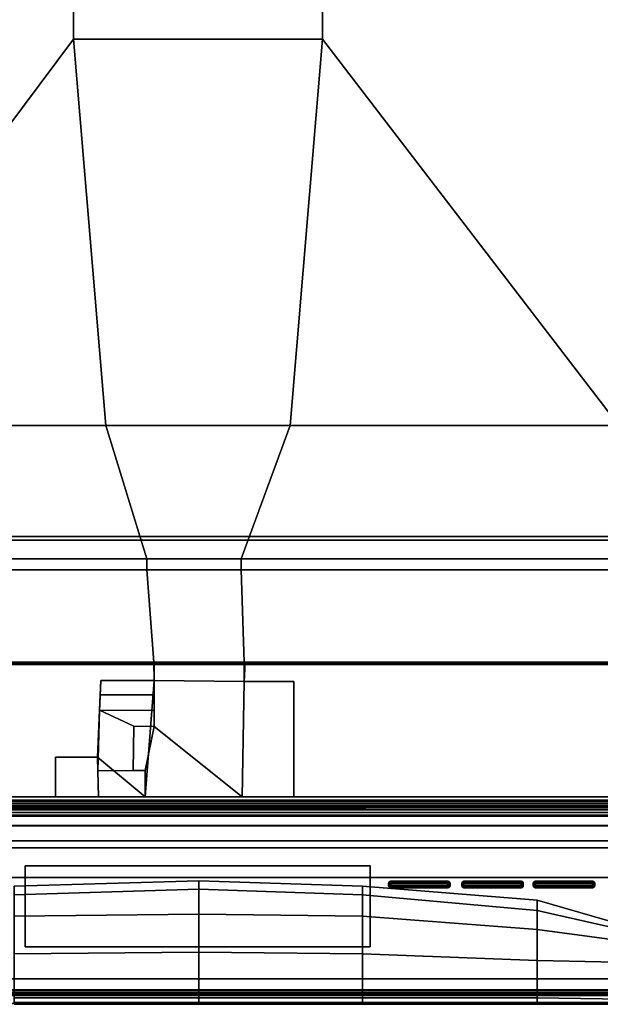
# Model space of a CAD drawing. Extents: x -12.4 to 12.4, y -12 to 12.
# Tile 5 of 7: x -2.2 to 4.9, y -12 to 0.1. Entities that reach past the tile are written whole.
import ezdxf

# ---------------------------------------------------------------- set-up
doc = ezdxf.new("R2010")
doc.units = 0
for name, color, linetype in [('BUTTON_6', 251, 'CONTINUOUS'), ('BUTTON_7', 251, 'CONTINUOUS'), ('BUTTON_8', 251, 'CONTINUOUS'), ('DISPLAY', 29, 'CONTINUOUS'), ('DOOR_GASKET', 27, 'CONTINUOUS'), ('FRONT_TRIM', 253, 'CONTINUOUS'), ('KICK', 7, 'CONTINUOUS'), ('LOCK', 7, 'CONTINUOUS'), ('POCKET_DOOR_HANDLE', 251, 'CONTINUOUS'), ('SHP878ZD5N_BODY_', 253, 'CONTINUOUS'), ('SHP878ZD5N_DOOR', 251, 'CONTINUOUS')]:
    doc.layers.add(name, color=color, linetype=linetype)

msp = doc.modelspace()

# ---------------------------------------------------------------- linework, layer by layer
at = {"layer": 'BUTTON_6'}
for points in [[(2.3318, -10.4765, 33.5885), (2.3294, -10.4892, 33.589), (2.3266, -10.4892, 33.5776), (2.3294, -10.476, 33.5776)], [(2.3266, -10.4892, 33.5776), (2.3294, -10.4892, 33.589), (2.3294, -10.5175, 33.589), (2.3266, -10.5175, 33.5776)], [(2.3411, -10.466, 33.5885), (2.3318, -10.4765, 33.5885), (2.3294, -10.476, 33.5776), (2.3407, -10.4633, 33.5776)], [(2.3318, -10.4765, 33.5885), (2.3411, -10.4765, 33.5976), (2.3407, -10.4892, 33.5999), (2.3294, -10.4892, 33.589)], [(2.3294, -10.4892, 33.589), (2.3407, -10.4892, 33.5999), (2.3407, -10.5175, 33.5999), (2.3294, -10.5175, 33.589)], [(2.3411, -10.466, 33.5885), (2.3411, -10.4765, 33.5976), (2.3318, -10.4765, 33.5885)], [(2.3411, -10.466, 33.5885), (2.3407, -10.4633, 33.5776), (2.3524, -10.4601, 33.5776), (2.3524, -10.4633, 33.589)], [(2.3411, -10.4765, 33.5976), (2.3524, -10.4759, 33.5999), (2.3524, -10.4892, 33.6026), (2.3407, -10.4892, 33.5999)], [(2.3407, -10.4892, 33.5999), (2.3524, -10.4892, 33.6026), (2.3524, -10.5175, 33.6026), (2.3407, -10.5175, 33.5999)], [(2.3411, -10.4765, 33.5976), (2.3411, -10.466, 33.5885), (2.3524, -10.4633, 33.589), (2.3524, -10.4759, 33.5999)], [(3.054, -10.4601, 33.5776), (3.054, -10.4633, 33.589), (2.3524, -10.4633, 33.589), (2.3524, -10.4601, 33.5776)], [(3.054, -10.4633, 33.589), (3.054, -10.4759, 33.5999), (2.3524, -10.4759, 33.5999), (2.3524, -10.4633, 33.589)], [(3.054, -10.4759, 33.5999), (3.054, -10.4892, 33.6026), (2.3524, -10.4892, 33.6026), (2.3524, -10.4759, 33.5999)], [(3.054, -10.4892, 33.6026), (3.054, -10.5175, 33.6026), (2.3524, -10.5175, 33.6026), (2.3524, -10.4892, 33.6026)], [(3.0652, -10.466, 33.5885), (3.054, -10.4633, 33.589), (3.054, -10.4601, 33.5776), (3.0657, -10.4633, 33.5776)], [(3.0652, -10.466, 33.5885), (3.0652, -10.4765, 33.5976), (3.054, -10.4759, 33.5999), (3.054, -10.4633, 33.589)], [(3.0652, -10.4765, 33.5976), (3.0657, -10.4892, 33.5999), (3.054, -10.4892, 33.6026), (3.054, -10.4759, 33.5999)], [(3.054, -10.4892, 33.6026), (3.0657, -10.4892, 33.5999), (3.0657, -10.5175, 33.5999), (3.054, -10.5175, 33.6026)], [(3.0745, -10.4765, 33.5885), (3.0652, -10.466, 33.5885), (3.0657, -10.4633, 33.5776), (3.0769, -10.476, 33.5776)], [(3.0652, -10.466, 33.5885), (3.0745, -10.4765, 33.5885), (3.0652, -10.4765, 33.5976)], [(3.0652, -10.4765, 33.5976), (3.0745, -10.4765, 33.5885), (3.0769, -10.4892, 33.589), (3.0657, -10.4892, 33.5999)], [(3.0657, -10.4892, 33.5999), (3.0769, -10.4892, 33.589), (3.0769, -10.5175, 33.589), (3.0657, -10.5175, 33.5999)], [(3.0745, -10.4765, 33.5885), (3.0769, -10.476, 33.5776), (3.0797, -10.4892, 33.5776), (3.0769, -10.4892, 33.589)], [(3.0769, -10.4892, 33.589), (3.0797, -10.4892, 33.5776), (3.0797, -10.5175, 33.5776), (3.0769, -10.5175, 33.589)], [(2.3318, -10.5302, 33.5886), (2.3294, -10.5308, 33.5777), (2.3266, -10.5175, 33.5776), (2.3294, -10.5175, 33.589)], [(2.3411, -10.5302, 33.5976), (2.3318, -10.5302, 33.5886), (2.3294, -10.5175, 33.589), (2.3407, -10.5175, 33.5999)], [(2.3318, -10.5302, 33.5886), (2.3411, -10.5408, 33.5886), (2.3407, -10.5435, 33.5777), (2.3294, -10.5308, 33.5777)], [(2.3318, -10.5302, 33.5886), (2.3411, -10.5302, 33.5976), (2.3411, -10.5408, 33.5886)], [(2.3411, -10.5302, 33.5976), (2.3407, -10.5175, 33.5999), (2.3524, -10.5175, 33.6026), (2.3524, -10.5308, 33.5999)], [(2.3411, -10.5408, 33.5886), (2.3524, -10.5435, 33.589), (2.3524, -10.5467, 33.5777), (2.3407, -10.5435, 33.5777)], [(2.3411, -10.5408, 33.5886), (2.3411, -10.5302, 33.5976), (2.3524, -10.5308, 33.5999), (2.3524, -10.5435, 33.589)], [(3.054, -10.5175, 33.6026), (3.054, -10.5308, 33.5999), (2.3524, -10.5308, 33.5999), (2.3524, -10.5175, 33.6026)], [(3.054, -10.5308, 33.5999), (3.054, -10.5435, 33.589), (2.3524, -10.5435, 33.589), (2.3524, -10.5308, 33.5999)], [(3.054, -10.5435, 33.589), (3.054, -10.5467, 33.5777), (2.3524, -10.5467, 33.5777), (2.3524, -10.5435, 33.589)], [(3.0652, -10.5302, 33.5976), (3.054, -10.5308, 33.5999), (3.054, -10.5175, 33.6026), (3.0657, -10.5175, 33.5999)], [(3.0652, -10.5302, 33.5976), (3.0652, -10.5408, 33.5886), (3.054, -10.5435, 33.589), (3.054, -10.5308, 33.5999)], [(3.0652, -10.5408, 33.5886), (3.0657, -10.5435, 33.5777), (3.054, -10.5467, 33.5777), (3.054, -10.5435, 33.589)], [(3.0745, -10.5302, 33.5886), (3.0652, -10.5302, 33.5976), (3.0657, -10.5175, 33.5999), (3.0769, -10.5175, 33.589)], [(3.0652, -10.5408, 33.5886), (3.0745, -10.5302, 33.5886), (3.0769, -10.5308, 33.5777), (3.0657, -10.5435, 33.5777)], [(3.0745, -10.5302, 33.5886), (3.0652, -10.5408, 33.5886), (3.0652, -10.5302, 33.5976)], [(3.0745, -10.5302, 33.5886), (3.0769, -10.5175, 33.589), (3.0797, -10.5175, 33.5776), (3.0769, -10.5308, 33.5777)]]:
    msp.add_3dface(points, dxfattribs=at)
at = {"layer": 'BUTTON_7'}
for points in [[(3.2297, -10.4765, 33.5885), (3.2273, -10.4892, 33.589), (3.2245, -10.4892, 33.5776), (3.2273, -10.476, 33.5776)], [(3.2245, -10.4892, 33.5776), (3.2273, -10.4892, 33.589), (3.2273, -10.5175, 33.589), (3.2245, -10.5175, 33.5776)], [(3.239, -10.466, 33.5885), (3.2297, -10.4765, 33.5885), (3.2273, -10.476, 33.5776), (3.2385, -10.4633, 33.5776)], [(3.2297, -10.4765, 33.5885), (3.239, -10.4765, 33.5976), (3.2385, -10.4892, 33.5999), (3.2273, -10.4892, 33.589)], [(3.2273, -10.4892, 33.589), (3.2385, -10.4892, 33.5999), (3.2385, -10.5175, 33.5999), (3.2273, -10.5175, 33.589)], [(3.239, -10.466, 33.5885), (3.239, -10.4765, 33.5976), (3.2297, -10.4765, 33.5885)], [(3.239, -10.466, 33.5885), (3.2385, -10.4633, 33.5776), (3.2502, -10.4601, 33.5776), (3.2502, -10.4633, 33.589)], [(3.239, -10.4765, 33.5976), (3.2502, -10.4759, 33.5999), (3.2502, -10.4892, 33.6026), (3.2385, -10.4892, 33.5999)], [(3.2385, -10.4892, 33.5999), (3.2502, -10.4892, 33.6026), (3.2502, -10.5175, 33.6026), (3.2385, -10.5175, 33.5999)], [(3.239, -10.4765, 33.5976), (3.239, -10.466, 33.5885), (3.2502, -10.4633, 33.589), (3.2502, -10.4759, 33.5999)], [(3.9518, -10.4601, 33.5776), (3.9518, -10.4633, 33.589), (3.2502, -10.4633, 33.589), (3.2502, -10.4601, 33.5776)], [(3.9518, -10.4633, 33.589), (3.9518, -10.4759, 33.5999), (3.2502, -10.4759, 33.5999), (3.2502, -10.4633, 33.589)], [(3.9518, -10.4759, 33.5999), (3.9518, -10.4892, 33.6026), (3.2502, -10.4892, 33.6026), (3.2502, -10.4759, 33.5999)], [(3.9518, -10.4892, 33.6026), (3.9518, -10.5175, 33.6026), (3.2502, -10.5175, 33.6026), (3.2502, -10.4892, 33.6026)], [(3.9631, -10.466, 33.5885), (3.9518, -10.4633, 33.589), (3.9518, -10.4601, 33.5776), (3.9635, -10.4633, 33.5776)], [(3.9631, -10.466, 33.5885), (3.9631, -10.4765, 33.5976), (3.9518, -10.4759, 33.5999), (3.9518, -10.4633, 33.589)], [(3.9631, -10.4765, 33.5976), (3.9635, -10.4892, 33.5999), (3.9518, -10.4892, 33.6026), (3.9518, -10.4759, 33.5999)], [(3.9518, -10.4892, 33.6026), (3.9635, -10.4892, 33.5999), (3.9635, -10.5175, 33.5999), (3.9518, -10.5175, 33.6026)], [(3.9724, -10.4765, 33.5885), (3.9631, -10.466, 33.5885), (3.9635, -10.4633, 33.5776), (3.9747, -10.476, 33.5776)], [(3.9631, -10.466, 33.5885), (3.9724, -10.4765, 33.5885), (3.9631, -10.4765, 33.5976)], [(3.9631, -10.4765, 33.5976), (3.9724, -10.4765, 33.5885), (3.9747, -10.4892, 33.589), (3.9635, -10.4892, 33.5999)], [(3.9635, -10.4892, 33.5999), (3.9747, -10.4892, 33.589), (3.9747, -10.5175, 33.589), (3.9635, -10.5175, 33.5999)], [(3.9724, -10.4765, 33.5885), (3.9747, -10.476, 33.5776), (3.9776, -10.4892, 33.5776), (3.9747, -10.4892, 33.589)], [(3.9747, -10.4892, 33.589), (3.9776, -10.4892, 33.5776), (3.9776, -10.5175, 33.5776), (3.9747, -10.5175, 33.589)], [(3.2297, -10.5302, 33.5886), (3.2273, -10.5308, 33.5777), (3.2245, -10.5175, 33.5776), (3.2273, -10.5175, 33.589)], [(3.239, -10.5302, 33.5976), (3.2297, -10.5302, 33.5886), (3.2273, -10.5175, 33.589), (3.2385, -10.5175, 33.5999)], [(3.2297, -10.5302, 33.5886), (3.239, -10.5408, 33.5886), (3.2385, -10.5435, 33.5777), (3.2273, -10.5308, 33.5777)], [(3.2297, -10.5302, 33.5886), (3.239, -10.5302, 33.5976), (3.239, -10.5408, 33.5886)], [(3.239, -10.5302, 33.5976), (3.2385, -10.5175, 33.5999), (3.2502, -10.5175, 33.6026), (3.2502, -10.5308, 33.5999)], [(3.239, -10.5408, 33.5886), (3.2502, -10.5435, 33.589), (3.2502, -10.5467, 33.5777), (3.2385, -10.5435, 33.5777)], [(3.239, -10.5408, 33.5886), (3.239, -10.5302, 33.5976), (3.2502, -10.5308, 33.5999), (3.2502, -10.5435, 33.589)], [(3.9518, -10.5175, 33.6026), (3.9518, -10.5308, 33.5999), (3.2502, -10.5308, 33.5999), (3.2502, -10.5175, 33.6026)], [(3.9518, -10.5308, 33.5999), (3.9518, -10.5435, 33.589), (3.2502, -10.5435, 33.589), (3.2502, -10.5308, 33.5999)], [(3.9518, -10.5435, 33.589), (3.9518, -10.5467, 33.5777), (3.2502, -10.5467, 33.5777), (3.2502, -10.5435, 33.589)], [(3.9631, -10.5302, 33.5976), (3.9518, -10.5308, 33.5999), (3.9518, -10.5175, 33.6026), (3.9635, -10.5175, 33.5999)], [(3.9631, -10.5302, 33.5976), (3.9631, -10.5408, 33.5886), (3.9518, -10.5435, 33.589), (3.9518, -10.5308, 33.5999)], [(3.9631, -10.5408, 33.5886), (3.9635, -10.5435, 33.5777), (3.9518, -10.5467, 33.5777), (3.9518, -10.5435, 33.589)], [(3.9724, -10.5302, 33.5886), (3.9631, -10.5302, 33.5976), (3.9635, -10.5175, 33.5999), (3.9747, -10.5175, 33.589)], [(3.9631, -10.5408, 33.5886), (3.9724, -10.5302, 33.5886), (3.9747, -10.5308, 33.5777), (3.9635, -10.5435, 33.5777)], [(3.9724, -10.5302, 33.5886), (3.9631, -10.5408, 33.5886), (3.9631, -10.5302, 33.5976)], [(3.9724, -10.5302, 33.5886), (3.9747, -10.5175, 33.589), (3.9776, -10.5175, 33.5776), (3.9747, -10.5308, 33.5777)]]:
    msp.add_3dface(points, dxfattribs=at)
at = {"layer": 'BUTTON_8'}
for points in [[(4.1061, -10.4765, 33.5885), (4.1037, -10.4892, 33.589), (4.1009, -10.4892, 33.5776), (4.1037, -10.476, 33.5776)], [(4.1009, -10.4892, 33.5776), (4.1037, -10.4892, 33.589), (4.1037, -10.5175, 33.589), (4.1009, -10.5175, 33.5776)], [(4.1154, -10.466, 33.5885), (4.1061, -10.4765, 33.5885), (4.1037, -10.476, 33.5776), (4.1149, -10.4633, 33.5776)], [(4.1061, -10.4765, 33.5885), (4.1154, -10.4765, 33.5976), (4.1149, -10.4892, 33.5999), (4.1037, -10.4892, 33.589)], [(4.1037, -10.4892, 33.589), (4.1149, -10.4892, 33.5999), (4.1149, -10.5175, 33.5999), (4.1037, -10.5175, 33.589)], [(4.1154, -10.466, 33.5885), (4.1154, -10.4765, 33.5976), (4.1061, -10.4765, 33.5885)], [(4.1154, -10.466, 33.5885), (4.1149, -10.4633, 33.5776), (4.1266, -10.4601, 33.5776), (4.1266, -10.4633, 33.589)], [(4.1154, -10.4765, 33.5976), (4.1266, -10.4759, 33.5999), (4.1266, -10.4892, 33.6026), (4.1149, -10.4892, 33.5999)], [(4.1149, -10.4892, 33.5999), (4.1266, -10.4892, 33.6026), (4.1266, -10.5175, 33.6026), (4.1149, -10.5175, 33.5999)], [(4.1154, -10.4765, 33.5976), (4.1154, -10.466, 33.5885), (4.1266, -10.4633, 33.589), (4.1266, -10.4759, 33.5999)], [(4.8283, -10.4601, 33.5776), (4.8283, -10.4633, 33.589), (4.1266, -10.4633, 33.589), (4.1266, -10.4601, 33.5776)], [(4.8283, -10.4633, 33.589), (4.8283, -10.4759, 33.5999), (4.1266, -10.4759, 33.5999), (4.1266, -10.4633, 33.589)], [(4.8283, -10.4759, 33.5999), (4.8283, -10.4892, 33.6026), (4.1266, -10.4892, 33.6026), (4.1266, -10.4759, 33.5999)], [(4.8283, -10.4892, 33.6026), (4.8283, -10.5175, 33.6026), (4.1266, -10.5175, 33.6026), (4.1266, -10.4892, 33.6026)], [(4.8395, -10.466, 33.5885), (4.8283, -10.4633, 33.589), (4.8283, -10.4601, 33.5776), (4.84, -10.4633, 33.5776)], [(4.8395, -10.466, 33.5885), (4.8395, -10.4765, 33.5976), (4.8283, -10.4759, 33.5999), (4.8283, -10.4633, 33.589)], [(4.8395, -10.4765, 33.5976), (4.84, -10.4892, 33.5999), (4.8283, -10.4892, 33.6026), (4.8283, -10.4759, 33.5999)], [(4.8283, -10.4892, 33.6026), (4.84, -10.4892, 33.5999), (4.84, -10.5175, 33.5999), (4.8283, -10.5175, 33.6026)], [(4.8488, -10.4765, 33.5885), (4.8395, -10.466, 33.5885), (4.84, -10.4633, 33.5776), (4.8512, -10.476, 33.5776)], [(4.8395, -10.466, 33.5885), (4.8488, -10.4765, 33.5885), (4.8395, -10.4765, 33.5976)], [(4.8395, -10.4765, 33.5976), (4.8488, -10.4765, 33.5885), (4.8512, -10.4892, 33.589), (4.84, -10.4892, 33.5999)], [(4.84, -10.4892, 33.5999), (4.8512, -10.4892, 33.589), (4.8512, -10.5175, 33.589), (4.84, -10.5175, 33.5999)], [(4.8488, -10.4765, 33.5885), (4.8512, -10.476, 33.5776), (4.854, -10.4892, 33.5776), (4.8512, -10.4892, 33.589)], [(4.8512, -10.4892, 33.589), (4.854, -10.4892, 33.5776), (4.854, -10.5175, 33.5776), (4.8512, -10.5175, 33.589)], [(4.1061, -10.5302, 33.5886), (4.1037, -10.5308, 33.5777), (4.1009, -10.5175, 33.5776), (4.1037, -10.5175, 33.589)], [(4.1154, -10.5302, 33.5976), (4.1061, -10.5302, 33.5886), (4.1037, -10.5175, 33.589), (4.1149, -10.5175, 33.5999)], [(4.1061, -10.5302, 33.5886), (4.1154, -10.5408, 33.5886), (4.1149, -10.5435, 33.5777), (4.1037, -10.5308, 33.5777)], [(4.1061, -10.5302, 33.5886), (4.1154, -10.5302, 33.5976), (4.1154, -10.5408, 33.5886)], [(4.1154, -10.5302, 33.5976), (4.1149, -10.5175, 33.5999), (4.1266, -10.5175, 33.6026), (4.1266, -10.5308, 33.5999)], [(4.1154, -10.5408, 33.5886), (4.1266, -10.5435, 33.589), (4.1266, -10.5467, 33.5777), (4.1149, -10.5435, 33.5777)], [(4.1154, -10.5408, 33.5886), (4.1154, -10.5302, 33.5976), (4.1266, -10.5308, 33.5999), (4.1266, -10.5435, 33.589)], [(4.8283, -10.5175, 33.6026), (4.8283, -10.5308, 33.5999), (4.1266, -10.5308, 33.5999), (4.1266, -10.5175, 33.6026)], [(4.8283, -10.5308, 33.5999), (4.8283, -10.5435, 33.589), (4.1266, -10.5435, 33.589), (4.1266, -10.5308, 33.5999)], [(4.8283, -10.5435, 33.589), (4.8283, -10.5467, 33.5777), (4.1266, -10.5467, 33.5777), (4.1266, -10.5435, 33.589)], [(4.8395, -10.5302, 33.5976), (4.8283, -10.5308, 33.5999), (4.8283, -10.5175, 33.6026), (4.84, -10.5175, 33.5999)], [(4.8395, -10.5302, 33.5976), (4.8395, -10.5408, 33.5886), (4.8283, -10.5435, 33.589), (4.8283, -10.5308, 33.5999)], [(4.8395, -10.5408, 33.5886), (4.84, -10.5435, 33.5777), (4.8283, -10.5467, 33.5777), (4.8283, -10.5435, 33.589)], [(4.8488, -10.5302, 33.5886), (4.8395, -10.5302, 33.5976), (4.84, -10.5175, 33.5999), (4.8512, -10.5175, 33.589)], [(4.8395, -10.5408, 33.5886), (4.8488, -10.5302, 33.5886), (4.8512, -10.5308, 33.5777), (4.84, -10.5435, 33.5777)], [(4.8488, -10.5302, 33.5886), (4.8395, -10.5408, 33.5886), (4.8395, -10.5302, 33.5976)], [(4.8488, -10.5302, 33.5886), (4.8512, -10.5175, 33.589), (4.854, -10.5175, 33.5776), (4.8512, -10.5308, 33.5777)]]:
    msp.add_3dface(points, dxfattribs=at)
at = {"layer": 'DISPLAY'}
for points in [[(-2.1315, -11.2688, 33.6087), (-2.1315, -10.275, 33.6087), (2.1004, -10.275, 33.6087), (2.1004, -11.2688, 33.6087)], [(2.1004, -11.2688, 33.5587), (2.1004, -10.275, 33.5587), (-2.1315, -10.275, 33.5587), (-2.1315, -11.2688, 33.5587)], [(2.1004, -10.275, 33.5587), (2.1004, -10.275, 33.6087), (-2.1315, -10.275, 33.6087), (-2.1315, -10.275, 33.5587)], [(-2.1315, -10.275, 33.5587), (-2.1315, -10.275, 33.6087), (-2.1315, -11.2688, 33.6087), (-2.1315, -11.2688, 33.5587)], [(2.1004, -11.2688, 33.5587), (2.1004, -11.2688, 33.6087), (2.1004, -10.275, 33.6087), (2.1004, -10.275, 33.5587)], [(-2.1315, -11.2688, 33.5587), (-2.1315, -11.2688, 33.6087), (2.1004, -11.2688, 33.6087), (2.1004, -11.2688, 33.5587)]]:
    msp.add_3dface(points, dxfattribs=at)
at = {"layer": 'DOOR_GASKET'}
for points in [[(11.6124, -9.4702, 6.226), (11.6133, -9.4278, 33.6901), (-11.6158, -9.4278, 33.6901), (-11.6151, -9.4702, 6.226)], [(11.3351, -9.4905, 33.6901), (-11.3336, -9.4907, 33.6901), (-11.6158, -9.4278, 33.6901), (11.6133, -9.4278, 33.6901)], [(11.5982, -9.6191, 6.226), (11.6124, -9.4702, 6.226), (-11.6151, -9.4702, 6.226), (-11.6043, -9.6188, 6.226)], [(11.3351, -9.4905, 33.6901), (11.3351, -9.5137, 33.7208), (-11.3336, -9.5138, 33.7208), (-11.3336, -9.4907, 33.6901)], [(11.3351, -9.5137, 33.7208), (11.3351, -9.5627, 33.9723), (-11.3336, -9.5629, 33.9723), (-11.3336, -9.5138, 33.7208)], [(-11.6006, -9.6658, 6.2261), (11.5934, -9.6658, 6.2261), (11.5982, -9.6191, 6.226), (-11.6043, -9.6188, 6.226)], [(11.5988, -9.6543, 33.6901), (-11.6013, -9.6543, 33.6901), (-11.3336, -9.5566, 33.6901), (11.6024, -9.6054, 33.6901)], [(-11.6013, -9.6543, 33.6901), (11.5988, -9.6543, 33.6901), (11.1602, -9.6545, 33.2009), (-11.1624, -9.6545, 33.2009)], [(11.3349, -9.5392, 33.7208), (11.3349, -9.5564, 33.6901), (-11.3336, -9.5566, 33.6901), (-11.3336, -9.5393, 33.7208)], [(-11.3336, -9.5393, 33.7208), (-11.3336, -9.5883, 33.9723), (11.3349, -9.5882, 33.9723), (11.3349, -9.5392, 33.7208)], [(11.3349, -9.5564, 33.6901), (11.6024, -9.6054, 33.6901), (-11.3336, -9.5566, 33.6901)], [(11.3349, -9.5882, 33.9723), (-11.3336, -9.5883, 33.9723), (-11.3336, -9.5629, 33.9723), (11.3351, -9.5627, 33.9723)], [(11.1602, -9.6545, 33.2009), (11.1747, -9.7817, 33.2), (-11.1768, -9.7817, 33.2), (-11.1624, -9.6545, 33.2009)], [(11.1556, -9.6658, 6.3214), (11.5934, -9.6658, 6.2261), (-11.6006, -9.6658, 6.2261), (-11.1624, -9.6658, 6.3214)], [(-11.1624, -9.6658, 6.3214), (-11.1768, -9.7854, 6.3214), (11.1657, -9.7854, 6.3214), (11.1556, -9.6658, 6.3214)], [(11.6148, -9.7817, 33.6891), (11.6148, -9.9696, 33.6891), (-11.6168, -9.9696, 33.6891), (-11.6168, -9.7817, 33.6891)], [(11.1747, -9.7817, 33.2), (11.6148, -9.7817, 33.6891), (-11.6168, -9.7817, 33.6891), (-11.1768, -9.7817, 33.2)], [(-11.6168, -9.7854, 6.3214), (-11.6168, -9.9696, 6.3214), (11.5998, -9.9696, 6.3214), (11.6055, -9.7846, 6.3214)], [(-11.1768, -9.7854, 6.3214), (-11.6168, -9.7854, 6.3214), (11.6055, -9.7846, 6.3214), (11.1657, -9.7854, 6.3214)], [(-11.6168, -9.9696, 33.6891), (11.6148, -9.9696, 33.6891), (11.5998, -9.9696, 6.3214), (-11.6168, -9.9696, 6.3214)]]:
    msp.add_3dface(points, dxfattribs=at)
at = {"layer": 'FRONT_TRIM'}
for points in [[(-8.0268, -11.9646, 30.7813), (-8.0268, -11.7983, 30.7813), (8.0358, -11.7983, 30.7813), (8.0358, -11.9646, 30.7813)], [(8.0358, -11.9646, 30.7813), (8.0358, -11.9646, 30.4281), (-8.0268, -11.9646, 30.4281), (-8.0268, -11.9646, 30.7813)]]:
    msp.add_3dface(points, dxfattribs=at)
at = {"layer": 'KICK'}
for points in [[(-11.1768, -7.7776, 6.3217), (-11.7491, -6.2348, 5.0848), (11.7179, -6.2348, 5.0848), (11.7179, -7.7776, 6.3217)], [(-11.7491, -6.2348, 5.0848), (-11.7491, -7.7776, 3.52), (11.7179, -7.7776, 3.52), (11.7179, -6.2348, 5.0848)], [(-11.1768, -7.7963, 6.2983), (11.7179, -7.7963, 6.2983), (11.7179, -6.2795, 5.0822), (-11.7491, -6.2795, 5.0822)], [(11.7179, -6.2795, 5.0822), (11.7179, -7.8076, 3.5323), (-11.7491, -7.8076, 3.5323), (-11.7491, -6.2795, 5.0822)], [(-11.7491, -7.7776, 1.4771), (-11.7491, -7.7776, 0.0406), (11.7179, -7.7776, 0.0406), (11.7179, -7.7776, 1.4771)], [(-11.7491, -7.7776, 3.52), (-11.7491, -7.7776, 1.4771), (11.7179, -7.7776, 1.4771), (11.7179, -7.7776, 3.52)], [(-11.7491, -7.7776, 0.0406), (-11.7491, -7.8076, 0.0406), (11.7179, -7.8076, 0.0406), (11.7179, -7.7776, 0.0406)], [(11.7179, -7.8076, 1.4771), (11.7179, -7.8076, 0.0406), (-11.7491, -7.8076, 0.0406), (-11.7491, -7.8076, 1.4771)], [(11.7179, -7.8076, 3.5323), (11.7179, -7.8076, 1.4771), (-11.7491, -7.8076, 1.4771), (-11.7491, -7.8076, 3.5323)], [(11.7179, -7.7776, 6.3217), (11.7179, -7.7963, 6.2983), (-11.1768, -7.7963, 6.2983), (-11.1768, -7.7776, 6.3217)]]:
    msp.add_3dface(points, dxfattribs=at)
at = {"layer": 'LOCK'}
for points in [[(0.518, -6.6442, 33.6881), (0.518, -6.6442, 33.8154), (-0.6399, -6.6442, 33.8154), (-0.6399, -6.6442, 33.6881)], [(0.5557, -7.7776, 33.8154), (-0.5514, -7.7776, 33.8154), (-0.6399, -6.6442, 33.8154), (0.518, -6.6442, 33.8154)], [(-0.6399, -6.6442, 33.6881), (-0.6399, -6.6442, 33.8154), (-0.5514, -7.7776, 33.8154), (-0.5514, -7.7776, 33.6881)], [(-0.5514, -7.7776, 33.6881), (0.5557, -7.7776, 33.6881), (0.518, -6.6442, 33.6881), (-0.6399, -6.6442, 33.6881)], [(0.5557, -7.7776, 33.6881), (0.5557, -7.7776, 33.8154), (0.518, -6.6442, 33.8154), (0.518, -6.6442, 33.6881)], [(-0.5503, -8.0038, 33.7505), (-0.5514, -7.7776, 33.8154), (0.5557, -7.7776, 33.8154), (0.5561, -8.0127, 33.7505)], [(-0.5514, -7.7776, 33.6881), (-0.5514, -7.7776, 33.8154), (-0.5503, -8.0038, 33.7505), (-0.5503, -8.0038, 33.6631)], [(0.5633, -7.7776, 33.2899), (0.5557, -7.7776, 33.6881), (-0.5514, -7.7776, 33.6881), (-0.5503, -7.7776, 33.2814)], [(-0.5503, -7.7776, 33.2814), (-0.5514, -7.7776, 33.6881), (-0.5503, -8.0038, 33.6631), (-0.5503, -8.0038, 33.2743)], [(0.5651, -7.7776, 33.2), (0.5633, -7.7776, 33.2899), (-0.5503, -7.7776, 33.2814), (-0.5501, -7.7776, 33.2)], [(-0.5501, -7.7776, 33.2), (-0.5503, -7.7776, 33.2814), (-0.5503, -8.0038, 33.2743), (-0.5503, -8.0038, 33.2)], [(0.5561, -8.0127, 33.2), (0.5651, -7.7776, 33.2), (-0.5501, -7.7776, 33.2), (-0.5503, -8.0038, 33.2)], [(0.5561, -8.0127, 33.7505), (0.5557, -7.7776, 33.8154), (0.5557, -7.7776, 33.6881)], [(0.5561, -8.0127, 33.2743), (0.5561, -8.0127, 33.7505), (0.5557, -7.7776, 33.6881), (0.5633, -7.7776, 33.2899)], [(0.5561, -8.0127, 33.2), (0.5561, -8.0127, 33.2743), (0.5633, -7.7776, 33.2899), (0.5651, -7.7776, 33.2)], [(-1.2434, -8.9401, 33.2), (-1.2028, -8, 33.2), (-1.2105, -8.177, 33.2743), (-1.2434, -8.9401, 33.2743)], [(-1.2434, -8.9401, 33.2), (-0.6585, -9.4278, 33.2), (-0.5503, -8.0038, 33.2), (-1.2028, -8, 33.2)], [(-0.5504, -8.1772, 33.2743), (-1.2105, -8.177, 33.2743), (-1.2028, -8, 33.2743), (-0.5503, -8.0038, 33.2743)], [(-1.2028, -8, 33.2), (-1.2028, -8, 33.2743), (-1.2105, -8.177, 33.2743)], [(-0.5503, -8.0038, 33.2743), (-1.2028, -8, 33.2743), (-1.2028, -8, 33.2), (-0.5503, -8.0038, 33.2)], [(-0.5503, -8.0038, 33.2), (-0.6585, -9.4278, 33.2), (0.532, -9.4278, 33.2), (0.5561, -8.0127, 33.2)], [(-0.5503, -8.0038, 33.7505), (-0.5482, -8.5676, 33.6232), (-0.5505, -8.3693, 33.6232), (-0.5503, -8.0038, 33.6631)], [(-0.5505, -8.3693, 33.6232), (-0.5505, -8.3693, 33.4296), (-0.5504, -8.1772, 33.4296), (-0.5503, -8.0038, 33.6631)], [(-0.5504, -8.1772, 33.4296), (-0.5504, -8.1772, 33.2743), (-0.5503, -8.0038, 33.2743), (-0.5503, -8.0038, 33.6631)], [(-0.5482, -8.5676, 33.7782), (-0.5503, -8.0038, 33.7782), (0.5561, -8.0127, 33.7782), (0.532, -9.4278, 33.7782)], [(0.5561, -8.0127, 33.7505), (0.5561, -8.0127, 33.7782), (-0.5503, -8.0038, 33.7782), (-0.5503, -8.0038, 33.7505)], [(-0.5503, -8.0038, 33.7505), (-0.5503, -8.0038, 33.7782), (-0.5482, -8.5676, 33.7782), (-0.5482, -8.5676, 33.6232)], [(0.532, -9.4278, 33.7782), (0.5561, -8.0127, 33.7782), (0.5561, -8.0127, 33.7505)], [(0.532, -9.4278, 33.2743), (0.532, -9.4278, 33.7782), (0.5561, -8.0127, 33.7505), (0.5561, -8.0127, 33.2743)], [(1.1642, -8.0163, 33.2743), (1.1641, -9.4278, 33.2743), (0.532, -9.4278, 33.2743), (0.5561, -8.0127, 33.2743)], [(0.532, -9.4278, 33.2), (1.1641, -9.4278, 33.2), (1.1642, -8.0163, 33.2), (0.5561, -8.0127, 33.2)], [(1.1642, -8.0163, 33.2), (1.1642, -8.0163, 33.2743), (0.5561, -8.0127, 33.2743), (0.5561, -8.0127, 33.2)], [(1.1641, -9.4278, 33.2), (1.1641, -9.4278, 33.2743), (1.1642, -8.0163, 33.2743), (1.1642, -8.0163, 33.2)], [(-1.2434, -8.9401, 33.2743), (-1.2105, -8.177, 33.2743), (-1.2186, -8.3654, 33.4296), (-1.2392, -9.1083, 33.4296)], [(-0.5505, -8.3693, 33.4296), (-1.2186, -8.3654, 33.4296), (-1.2105, -8.177, 33.4296), (-0.5504, -8.1772, 33.4296)], [(-1.2105, -8.177, 33.2743), (-1.2105, -8.177, 33.4296), (-1.2186, -8.3654, 33.4296)], [(-0.5504, -8.1772, 33.4296), (-1.2105, -8.177, 33.4296), (-1.2105, -8.177, 33.2743), (-0.5504, -8.1772, 33.2743)], [(-1.2186, -8.3654, 33.4296), (-1.2186, -8.3654, 33.6232), (-1.2392, -9.1083, 33.6232), (-1.2392, -9.1083, 33.4296)], [(-0.8002, -8.561, 33.6232), (-0.8058, -9.1069, 33.6232), (-1.2392, -9.1083, 33.6232), (-1.2186, -8.3654, 33.6232)], [(-0.5505, -8.3693, 33.6232), (-1.2186, -8.3654, 33.6232), (-1.2186, -8.3654, 33.4296), (-0.5505, -8.3693, 33.4296)], [(-0.5482, -8.5676, 33.6232), (-0.8002, -8.561, 33.6232), (-1.2186, -8.3654, 33.6232), (-0.5505, -8.3693, 33.6232)], [(-0.5482, -8.5676, 33.7782), (-0.6583, -9.106, 33.7782), (-0.8058, -9.1069, 33.7782), (-0.8002, -8.561, 33.7782)], [(-0.8002, -8.561, 33.6232), (-0.8002, -8.561, 33.7782), (-0.8058, -9.1069, 33.7782), (-0.8058, -9.1069, 33.6232)], [(-0.5482, -8.5676, 33.6232), (-0.5482, -8.5676, 33.7782), (-0.8002, -8.561, 33.7782), (-0.8002, -8.561, 33.6232)], [(0.532, -9.4278, 33.7782), (-0.6585, -9.4278, 33.7782), (-0.6583, -9.106, 33.7782), (-0.5482, -8.5676, 33.7782)], [(-1.2313, -9.4278, 33.2743), (-1.7602, -9.4278, 33.2743), (-1.7602, -8.9401, 33.2743), (-1.2434, -8.9401, 33.2743)], [(-1.2434, -8.9401, 33.2), (-1.2434, -8.9401, 33.2743), (-1.7602, -8.9401, 33.2743), (-1.7602, -8.9401, 33.2)], [(-1.7602, -8.9401, 33.2), (-1.7602, -8.9401, 33.2743), (-1.7602, -9.4278, 33.2743), (-1.7602, -9.4278, 33.2)], [(-1.2434, -8.9401, 33.2), (-1.7602, -8.9401, 33.2), (-1.7602, -9.4278, 33.2), (-1.2326, -9.4278, 33.2)], [(-1.2392, -9.1083, 33.4296), (-1.2313, -9.4278, 33.4296), (-1.2313, -9.4278, 33.2743), (-1.2434, -8.9401, 33.2743)], [(-1.2326, -9.4278, 33.2), (-0.6585, -9.4278, 33.2), (-1.2434, -8.9401, 33.2)], [(-0.6585, -9.4278, 33.4296), (-1.2313, -9.4278, 33.4296), (-1.2392, -9.1083, 33.4296), (-0.6583, -9.106, 33.4296)], [(-1.2392, -9.1083, 33.4296), (-1.2392, -9.1083, 33.6232), (-0.8058, -9.1069, 33.6232), (-0.6583, -9.106, 33.4296)], [(-0.8058, -9.1069, 33.6232), (-0.8058, -9.1069, 33.7782), (-0.6583, -9.106, 33.7782), (-0.6583, -9.106, 33.4296)], [(-0.6583, -9.106, 33.4296), (-0.6583, -9.106, 33.7782), (-0.6585, -9.4278, 33.7782), (-0.6585, -9.4278, 33.4296)], [(-1.7602, -9.4278, 33.2), (-1.7602, -9.4278, 33.2743), (-1.2313, -9.4278, 33.2743), (-1.2326, -9.4278, 33.2)], [(-1.2313, -9.4278, 33.2743), (-0.6585, -9.4278, 33.2), (-1.2326, -9.4278, 33.2)], [(-1.2313, -9.4278, 33.2743), (-1.2313, -9.4278, 33.4296), (-0.6585, -9.4278, 33.4296), (-0.6585, -9.4278, 33.2)], [(-0.6585, -9.4278, 33.2), (-0.6585, -9.4278, 33.4296), (0.532, -9.4278, 33.2743), (0.532, -9.4278, 33.2)], [(-0.6585, -9.4278, 33.4296), (-0.6585, -9.4278, 33.7782), (0.532, -9.4278, 33.7782), (0.532, -9.4278, 33.2743)], [(0.532, -9.4278, 33.2), (0.532, -9.4278, 33.2743), (1.1641, -9.4278, 33.2743), (1.1641, -9.4278, 33.2)]]:
    msp.add_3dface(points, dxfattribs=at)
at = {"layer": 'POCKET_DOOR_HANDLE'}
for points in [[(-2.2647, -10.5234, 30.4281), (0, -10.4572, 30.4281), (0, -10.5605, 30.0163), (-2.2648, -10.6316, 30.0163)], [(-2.2646, -11.8234, 30.4281), (0, -11.8456, 30.4281), (0, -10.4572, 30.4281), (-2.2647, -10.5234, 30.4281)], [(2.0053, -10.5234, 30.4281), (0, -10.4572, 30.4281), (0, -11.8456, 30.4281), (2.0057, -11.8234, 30.4281)], [(2.0049, -10.6316, 30.0163), (0, -10.5605, 30.0163), (0, -10.4572, 30.4281), (2.0053, -10.5234, 30.4281)], [(0, -10.866, 29.5893), (-2.2649, -10.8916, 29.5893), (-2.2648, -10.6316, 30.0163), (0, -10.5605, 30.0163)], [(0, -10.5605, 30.0163), (2.0049, -10.6316, 30.0163), (2.0045, -10.8916, 29.5893), (0, -10.866, 29.5893)], [(2.0053, -10.5234, 30.4281), (4.1493, -10.6965, 30.4281), (4.1493, -10.8217, 30.0163), (2.0049, -10.6316, 30.0163)], [(2.0057, -11.8234, 30.4281), (4.1493, -11.8234, 30.4281), (4.1493, -10.6965, 30.4281), (2.0053, -10.5234, 30.4281)], [(2.0049, -10.6316, 30.0163), (4.1493, -10.8217, 30.0163), (4.1492, -11.0536, 29.6257), (2.0045, -10.8916, 29.5893)], [(4.1493, -10.6965, 30.4281), (7.2605, -11.5959, 30.4281), (6.587, -11.3737, 30.0163), (4.1493, -10.8217, 30.0163)], [(4.1493, -11.8234, 30.4281), (7.8858, -11.8234, 30.4281), (7.2605, -11.5959, 30.4281), (4.1493, -10.6965, 30.4281)], [(-2.2649, -10.8916, 29.5893), (0, -10.866, 29.5893), (0, -11.3346, 29.1767), (-2.265, -11.3539, 29.1767)], [(0, -10.866, 29.5893), (2.0045, -10.8916, 29.5893), (2.0041, -11.3539, 29.1767), (0, -11.3346, 29.1767)], [(4.1493, -10.8217, 30.0163), (6.587, -11.3737, 30.0163), (6.0135, -11.3054, 29.5915), (4.1492, -11.0536, 29.6257)], [(2.0045, -10.8916, 29.5893), (4.1492, -11.0536, 29.6257), (4.1492, -11.4342, 29.1767), (2.0041, -11.3539, 29.1767)], [(4.1492, -11.0536, 29.6257), (6.0135, -11.3054, 29.5915), (5.5174, -11.4632, 29.1767), (4.1492, -11.4342, 29.1767)], [(-2.265, -11.3539, 29.1767), (0, -11.3346, 29.1767), (0, -11.9498, 28.8756), (-2.2646, -11.9498, 28.8756)], [(0, -11.3346, 29.1767), (2.0041, -11.3539, 29.1767), (2.0057, -11.9498, 28.8756), (0, -11.9498, 28.8756)], [(4.1493, -11.9498, 28.8756), (2.0057, -11.9498, 28.8756), (2.0041, -11.3539, 29.1767), (4.1492, -11.4342, 29.1767)], [(5.2066, -11.9498, 28.8756), (4.1493, -11.9498, 28.8756), (4.1492, -11.4342, 29.1767), (5.5174, -11.4632, 29.1767)], [(-2.2646, -11.9498, 28.7256), (0, -11.9498, 28.7256), (0, -11.8234, 28.7256), (-2.2646, -11.8234, 28.7256)], [(-2.2646, -11.8934, 30.4281), (0, -11.8934, 30.4281), (0, -11.8456, 30.4281), (-2.2646, -11.8234, 30.4281)], [(0, -11.9498, 28.7256), (2.0058, -11.9498, 28.7256), (2.0058, -11.8234, 28.7256), (0, -11.8234, 28.7256)], [(0, -11.8934, 30.4281), (2.0057, -11.8934, 30.4281), (2.0057, -11.8234, 30.4281), (0, -11.8456, 30.4281)], [(2.0057, -11.8934, 30.4281), (4.1493, -11.8934, 30.4281), (4.1493, -11.8234, 30.4281), (2.0057, -11.8234, 30.4281)], [(2.0058, -11.9498, 28.7256), (4.1493, -11.9498, 28.7256), (4.1493, -11.8234, 28.7256), (2.0058, -11.8234, 28.7256)], [(4.1493, -11.9498, 28.7256), (5.2046, -11.9498, 28.7256), (5.221, -11.8234, 28.7256), (4.1493, -11.8234, 28.7256)], [(4.1493, -11.8934, 30.4281), (7.8858, -11.9498, 30.4281), (7.8858, -11.8234, 30.4281), (4.1493, -11.8234, 30.4281)], [(-2.2646, -11.8934, 30.4281), (-2.2646, -11.9726, 30.4281), (0, -11.9726, 30.4281), (0, -11.8934, 30.4281)], [(-2.2646, -11.9498, 28.8756), (0, -11.9498, 28.8756), (0, -11.9498, 28.7256), (-2.2646, -11.9498, 28.7256)], [(0, -11.8934, 30.4281), (0, -11.9726, 30.4281), (2.0057, -11.9726, 30.4281), (2.0057, -11.8934, 30.4281)], [(0, -11.9498, 28.8756), (2.0057, -11.9498, 28.8756), (2.0058, -11.9498, 28.7256), (0, -11.9498, 28.7256)], [(2.0057, -11.8934, 30.4281), (2.0057, -11.9726, 30.4281), (4.1493, -11.9726, 30.4281), (4.1493, -11.8934, 30.4281)], [(2.0057, -11.9498, 28.8756), (4.1493, -11.9498, 28.8756), (4.1493, -11.9498, 28.7256), (2.0058, -11.9498, 28.7256)], [(4.1493, -11.8934, 30.4281), (4.1493, -11.9726, 30.4281), (7.8858, -11.9726, 30.4281), (7.8858, -11.9498, 30.4281)], [(5.2046, -11.9498, 28.7256), (4.1493, -11.9498, 28.7256), (4.1493, -11.9498, 28.8756), (5.2066, -11.9498, 28.8756)]]:
    msp.add_3dface(points, dxfattribs=at)
at = {"layer": 'SHP878ZD5N_BODY_'}
for points in [[(-11.7491, -7.7776, 0.0406), (11.7179, -7.7776, 0.0406), (11.7179, 7.9183, 0.0406), (-11.7491, 7.9183, 0.0406)], [(-5.2201, 7.9183, 34.2141), (-1.5393, 7.9183, 34.6378), (-1.5393, -0.1387, 34.798), (-5.0766, -4.8743, 34.3254)], [(-1.5393, -0.1387, 34.798), (-1.5393, 7.9183, 34.6378), (1.5165, 7.9183, 34.6378), (1.5165, -0.1387, 34.798)], [(5.1486, -4.8743, 34.3254), (1.5165, -0.1387, 34.798), (1.5165, 7.9183, 34.6378), (5.062, 7.9184, 34.235)], [(-5.0766, -4.8743, 34.3254), (-1.5393, -0.1387, 34.798), (-1.1426, -4.8743, 34.4531)], [(1.1197, -4.8743, 34.4531), (-1.1426, -4.8743, 34.4531), (-1.5393, -0.1387, 34.798), (1.5165, -0.1387, 34.798)], [(1.5165, -0.1387, 34.798), (5.1486, -4.8743, 34.3254), (1.1197, -4.8743, 34.4531)], [(-0.6399, -6.5095, 33.8569), (-8.5169, -6.5115, 33.8648), (-5.0766, -4.8743, 34.3254), (-1.1426, -4.8743, 34.4531)], [(0.518, -6.5095, 33.8569), (-0.6399, -6.5095, 33.8569), (-1.1426, -4.8743, 34.4531), (1.1197, -4.8743, 34.4531)], [(5.1486, -4.8743, 34.3254), (8.5872, -6.5114, 33.8646), (0.518, -6.5095, 33.8569), (1.1197, -4.8743, 34.4531)], [(-11.7491, -7.7776, 3.52), (-11.7491, -6.2348, 5.0848), (11.7179, -6.2348, 5.0848), (11.7179, -7.7776, 3.52)], [(-11.7491, -6.2348, 5.0848), (-11.7491, -7.7776, 6.3217), (11.7179, -7.7776, 6.3217), (11.7179, -6.2348, 5.0848)], [(-8.6526, -6.6442, 33.6881), (-8.5169, -6.5115, 33.7349), (-0.6399, -6.5095, 33.727), (-0.6399, -6.6442, 33.6881)], [(-8.5169, -6.5115, 33.7349), (-8.5169, -6.5115, 33.8648), (-0.6399, -6.5095, 33.8569), (-0.6399, -6.5095, 33.727)], [(-0.6399, -6.6442, 33.6881), (-0.6399, -6.5095, 33.727), (0.518, -6.5095, 33.727), (0.518, -6.6442, 33.6881)], [(-0.6399, -6.5095, 33.727), (-0.6399, -6.5095, 33.8569), (0.518, -6.5095, 33.8569), (0.518, -6.5095, 33.727)], [(0.518, -6.6442, 33.6881), (0.518, -6.5095, 33.727), (8.5872, -6.5114, 33.7347), (8.723, -6.6442, 33.6881)], [(0.518, -6.5095, 33.727), (0.518, -6.5095, 33.8569), (8.5872, -6.5114, 33.8646), (8.5872, -6.5114, 33.7347)], [(-0.5514, -7.7776, 33.6881), (-9.1091, -7.7776, 33.6881), (-8.6526, -6.6442, 33.6881), (-0.6399, -6.6442, 33.6881)], [(-0.5514, -7.7776, 33.6881), (-0.6399, -6.6442, 33.6881), (0.518, -6.6442, 33.6881), (0.5557, -7.7776, 33.6881)], [(9.0779, -7.7776, 33.6881), (0.5557, -7.7776, 33.6881), (0.518, -6.6442, 33.6881), (8.723, -6.6442, 33.6881)], [(-11.7491, -7.7776, 3.52), (11.7179, -7.7776, 3.52), (11.7179, -7.7776, 0.0406), (-11.7491, -7.7776, 0.0406)], [(-0.5514, -7.7776, 33.6881), (0.5557, -7.7776, 33.6881), (11.7179, -7.7776, 6.3217), (-11.7491, -7.7776, 6.3217)], [(-11.7491, -7.7776, 31.0481), (-9.1091, -7.7776, 33.6881), (-0.5514, -7.7776, 33.6881), (-11.7491, -7.7776, 6.3217)], [(-11.1768, -7.7776, 6.3217), (11.1747, -7.7776, 6.3217), (11.1747, -7.7776, 32.15), (-11.1768, -7.7776, 32.15)], [(11.1747, -7.7776, 32.15), (10.1247, -7.7776, 33.2), (-10.1268, -7.7776, 33.2), (-11.1768, -7.7776, 32.15)], [(-11.1768, -7.7776, 6.3217), (-11.1768, -9.4278, 6.3217), (11.1747, -9.4278, 6.3217), (11.1747, -7.7776, 6.3217)], [(-10.1268, -9.4278, 33.2), (-10.1268, -7.7776, 33.2), (10.1247, -7.7776, 33.2), (10.1247, -9.4278, 33.2)], [(0.5557, -7.7776, 33.6881), (9.0779, -7.7776, 33.6881), (11.7179, -7.7776, 31.0481), (11.7179, -7.7776, 6.3217)], [(-11.1768, -9.4281, 32.15), (-10.1268, -9.4278, 33.2), (10.1247, -9.4278, 33.2), (11.1747, -9.4281, 32.15)], [(-11.1768, -9.4281, 32.15), (11.1747, -9.4281, 32.15), (11.1747, -9.4278, 6.3217), (-11.1768, -9.4278, 6.3217)]]:
    msp.add_3dface(points, dxfattribs=at)
at = {"layer": 'SHP878ZD5N_DOOR'}
for points in [[(-11.4273, -10.0539, 6.3217), (11.4623, -10.0539, 6.3217), (11.7173, -10.0539, 33.4887), (-11.7482, -10.0539, 33.4887)], [(-11.7482, -10.0539, 33.4887), (11.7173, -10.0539, 33.4887), (11.6479, -10.0539, 33.5587), (-11.6791, -10.0539, 33.5587)], [(11.5213, -11.7959, 33.5587), (-11.5524, -11.7959, 33.5587), (-11.6791, -10.0539, 33.5587), (11.6479, -10.0539, 33.5587)], [(-11.4273, -10.0539, 6.3217), (-11.4273, -11.6622, 6.3217), (11.4623, -11.6622, 6.3217), (11.4623, -10.0539, 6.3217)], [(-8.0268, -10.4178, 28.7256), (-8.0268, -10.4178, 30.7813), (8.0358, -10.4178, 30.7813), (8.0358, -10.4178, 28.7256)], [(-8.0268, -11.8234, 28.7256), (-8.0268, -10.4178, 28.7256), (8.0358, -10.4178, 28.7256), (8.0358, -11.8234, 28.7256)], [(8.0358, -11.8234, 30.7813), (8.0358, -10.4178, 30.7813), (-8.0268, -10.4178, 30.7813), (-8.0268, -11.8234, 30.7813)], [(-11.4273, -11.6622, 3.4762), (-11.559, -11.8659, 3.4762), (11.5279, -11.8659, 3.4762), (11.4623, -11.6622, 3.4762)], [(-11.4273, -11.6622, 6.3217), (-11.4273, -11.6622, 3.4762), (11.4623, -11.6622, 3.4762), (11.4623, -11.6622, 6.3217)], [(11.5279, -11.8659, 3.4762), (-11.559, -11.8659, 3.4762), (-8.0268, -11.8234, 28.7256), (8.0358, -11.8234, 28.7256)], [(-8.0268, -11.8234, 30.7813), (-11.559, -11.8659, 33.4887), (11.5279, -11.8659, 33.4887), (8.0358, -11.8234, 30.7813)], [(-11.5571, -11.8454, 33.5382), (-11.5549, -11.8217, 33.5538), (11.5237, -11.8217, 33.5538), (11.526, -11.8454, 33.5382)], [(-11.5549, -11.8217, 33.5538), (-11.5524, -11.7959, 33.5587), (11.5213, -11.7959, 33.5587), (11.5237, -11.8217, 33.5538)], [(-11.559, -11.8659, 33.4887), (-11.5586, -11.861, 33.5144), (11.5274, -11.861, 33.5144), (11.5279, -11.8659, 33.4887)], [(-11.5586, -11.861, 33.5144), (-11.5571, -11.8454, 33.5382), (11.526, -11.8454, 33.5382), (11.5274, -11.861, 33.5144)]]:
    msp.add_3dface(points, dxfattribs=at)

doc.saveas('drawing.dxf')
